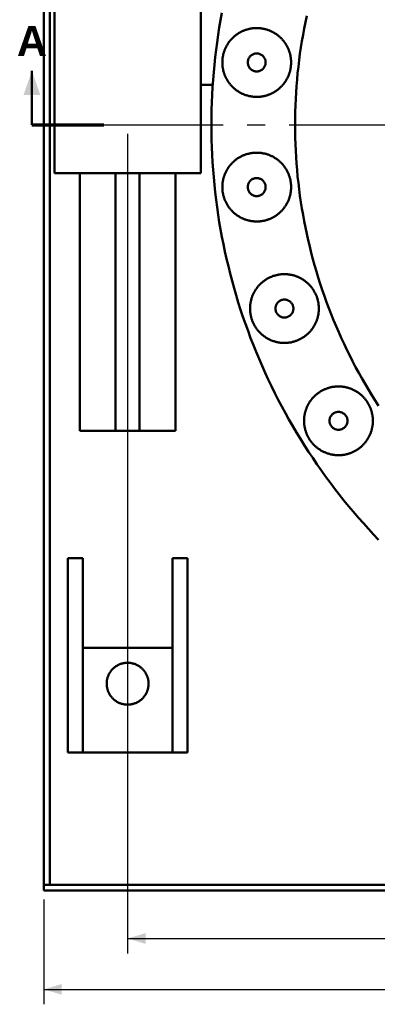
# Model space of a CAD drawing. Header units: millimetres. Extents: x 0 to 841, y 0 to 594.
# Tile 5 of 17: x 199 to 259, y 274 to 439. Entities that reach past the tile are written whole.
import ezdxf
from ezdxf.enums import TextEntityAlignment as Align

# ---------------------------------------------------------------- set-up
doc = ezdxf.new("R2010")
doc.units = ezdxf.units.MM
doc.linetypes.add('EJE', pattern=[31, 20, -4, 3, -4])
for name, color, linetype, lineweight in [('CORTE', 7, 'EJE', 70), ('COTA', 7, 'CONTINUOUS', 25), ('EJE', 7, 'EJE', 25), ('TXT', 7, 'CONTINUOUS', 25), ('VIS', 7, 'CONTINUOUS', 50)]:
    doc.layers.add(name, color=color, linetype=linetype, lineweight=lineweight)
doc.styles.add('STDB', font='LiberationSans-Bold.ttf')

msp = doc.modelspace()

# ---------------------------------------------------------------- linework, layer by layer
at = {"layer": 'CORTE'}
msp.add_line((201.25, 420.97), (213.25, 420.97), dxfattribs=at)
at = {"layer": 'COTA'}
for p, q in [((217.25, 419.47), (217.25, 282.47)), ((203.25, 291.47), (203.25, 273.97)), ((217.25, 284.97), (331.25, 284.97)), ((203.25, 276.47), (459.25, 276.47))]:
    msp.add_line(p, q, dxfattribs=at)
for points in [[(201.25, 429.97), (199.85, 425.97), (202.65, 425.97)], [(217.25, 284.97), (220.25, 284.07), (220.25, 285.87)], [(203.25, 276.47), (206.25, 275.57), (206.25, 277.37)]]:
    msp.add_solid(points, dxfattribs=at)
at = {"layer": 'EJE'}
msp.add_line((213.25, 420.97), (449.25, 420.97), dxfattribs=at)
at = {"layer": 'VIS'}
msp.add_line((201.25, 420.97), (201.25, 429.97), dxfattribs=at)
for points in [[(203.25, 293.97), (203.25, 547.97)], [(204.25, 293.97), (204.25, 547.97)], [(205, 412.89), (205, 470.14)], [(229.5, 427.64), (229.5, 452.44)], [(233.02, 439.71), (232.79, 438.48), (232.58, 437.24), (232.38, 436), (232.2, 434.75), (232.04, 433.51), (231.89, 432.26), (231.75, 431.01), (231.64, 429.76), (231.53, 428.51), (231.45, 427.25), (231.38, 426), (231.32, 424.74), (231.28, 423.49), (231.26, 422.23), (231.25, 420.97), (231.26, 419.72), (231.28, 418.46), (231.32, 417.21), (231.38, 415.95), (231.45, 414.7), (231.53, 413.44), (231.64, 412.19), (231.75, 410.94), (231.89, 409.69), (232.04, 408.44), (232.2, 407.2), (232.38, 405.95), (232.58, 404.71), (232.79, 403.47), (233.02, 402.24), (233.26, 401), (233.52, 399.77), (233.8, 398.55), (234.09, 397.32), (234.39, 396.11), (234.71, 394.89), (235.05, 393.68), (235.4, 392.47), (235.76, 391.27), (236.14, 390.07), (236.54, 388.88), (236.95, 387.69), (237.38, 386.51), (237.82, 385.33), (238.27, 384.16), (238.74, 383), (239.23, 381.84), (239.73, 380.68), (240.24, 379.54), (240.77, 378.4), (241.31, 377.26), (241.87, 376.14), (242.44, 375.02), (243.02, 373.9), (243.62, 372.8), (244.23, 371.7), (244.86, 370.61), (245.5, 369.53), (246.15, 368.46), (246.82, 367.39), (247.5, 366.33), (248.19, 365.29), (248.9, 364.25), (249.62, 363.22), (250.35, 362.2), (251.09, 361.18), (251.85, 360.18), (252.62, 359.19), (253.4, 358.2), (254.2, 357.23), (255.01, 356.27), (255.82, 355.32), (256.66, 354.37), (257.5, 353.44), (258.35, 352.52), (259.22, 351.61)], [(247.2, 439.21), (246.98, 438.15), (246.77, 437.09), (246.58, 436.03), (246.4, 434.96), (246.23, 433.89), (246.07, 432.82), (245.93, 431.75), (245.8, 430.68), (245.68, 429.61), (245.58, 428.53), (245.49, 427.45), (245.42, 426.37), (245.36, 425.3), (245.31, 424.22), (245.28, 423.14), (245.26, 422.05), (245.25, 420.97), (245.26, 419.89), (245.28, 418.81), (245.31, 417.73), (245.36, 416.65), (245.42, 415.57), (245.49, 414.5), (245.58, 413.42), (245.68, 412.34), (245.8, 411.27), (245.93, 410.2), (246.07, 409.12), (246.23, 408.05), (246.4, 406.99), (246.58, 405.92), (246.77, 404.86), (246.98, 403.8), (247.2, 402.74), (247.44, 401.69), (247.69, 400.64), (247.95, 399.59), (248.23, 398.54), (248.52, 397.5), (248.82, 396.46), (249.13, 395.43), (249.46, 394.4), (249.8, 393.37), (250.15, 392.35), (250.52, 391.33), (250.9, 390.32), (251.29, 389.32), (251.69, 388.31), (252.11, 387.32), (252.54, 386.32), (252.98, 385.34), (253.43, 384.36), (253.9, 383.38), (254.38, 382.41), (254.87, 381.45), (255.37, 380.49), (255.89, 379.54), (256.41, 378.6), (256.95, 377.66), (257.5, 376.73), (258.06, 375.81), (258.64, 374.89), (259.22, 373.98)], [(247.2, 439.21), (246.98, 438.15), (246.77, 437.09), (246.58, 436.03), (246.4, 434.96), (246.23, 433.89), (246.07, 432.82), (245.93, 431.75), (245.8, 430.68), (245.68, 429.61), (245.58, 428.53), (245.49, 427.45), (245.42, 426.37), (245.36, 425.3), (245.31, 424.22), (245.28, 423.14), (245.26, 422.05), (245.25, 420.97), (245.26, 419.89), (245.28, 418.81), (245.31, 417.73), (245.36, 416.65), (245.42, 415.57), (245.49, 414.5), (245.58, 413.42), (245.68, 412.34), (245.8, 411.27), (245.93, 410.2), (246.07, 409.12), (246.23, 408.05), (246.4, 406.99), (246.58, 405.92), (246.77, 404.86), (246.98, 403.8), (247.2, 402.74), (247.44, 401.69), (247.69, 400.64), (247.95, 399.59), (248.23, 398.54), (248.52, 397.5), (248.82, 396.46), (249.13, 395.43), (249.46, 394.4), (249.8, 393.37), (250.15, 392.35), (250.52, 391.33), (250.9, 390.32), (251.29, 389.32), (251.69, 388.31), (252.11, 387.32), (252.54, 386.32), (252.98, 385.34), (253.43, 384.36), (253.9, 383.38), (254.38, 382.41), (254.87, 381.45), (255.37, 380.49), (255.89, 379.54), (256.41, 378.6), (256.95, 377.66), (257.5, 376.73), (258.06, 375.81), (258.64, 374.89), (259.22, 373.98)], [(244.58, 431.39), (244.58, 431.51), (244.58, 431.63), (244.57, 431.75), (244.56, 431.87), (244.55, 431.99), (244.54, 432.11), (244.52, 432.22), (244.5, 432.34), (244.48, 432.46), (244.46, 432.58), (244.43, 432.7), (244.41, 432.81), (244.37, 432.93), (244.34, 433.04), (244.31, 433.16), (244.27, 433.27), (244.23, 433.38), (244.18, 433.5), (244.14, 433.61), (244.09, 433.72), (244.04, 433.83), (243.99, 433.94), (243.93, 434.04), (243.88, 434.15), (243.82, 434.25), (243.76, 434.36), (243.7, 434.46), (243.63, 434.56), (243.56, 434.66), (243.49, 434.76), (243.42, 434.85), (243.35, 434.95), (243.27, 435.04), (243.2, 435.13), (243.12, 435.22), (243.04, 435.31), (242.95, 435.4), (242.87, 435.48), (242.78, 435.57), (242.69, 435.65), (242.6, 435.73), (242.51, 435.81), (242.42, 435.88), (242.33, 435.96), (242.23, 436.03), (242.13, 436.1), (242.03, 436.17), (241.93, 436.23), (241.83, 436.29), (241.73, 436.36), (241.62, 436.42), (241.52, 436.47), (241.41, 436.53), (241.3, 436.58), (241.19, 436.63), (241.08, 436.68), (240.97, 436.72), (240.86, 436.77), (240.75, 436.81), (240.63, 436.85), (240.52, 436.88), (240.4, 436.92), (240.29, 436.95), (240.17, 436.98), (240.06, 437.01), (239.94, 437.03), (239.82, 437.05), (239.7, 437.07), (239.58, 437.09), (239.46, 437.1), (239.34, 437.11), (239.22, 437.12), (239.1, 437.13), (238.98, 437.13), (238.86, 437.14), (238.74, 437.14), (238.62, 437.13), (238.5, 437.13), (238.39, 437.12), (238.27, 437.11), (238.15, 437.1), (238.03, 437.08), (237.91, 437.06), (237.79, 437.04), (237.67, 437.02), (237.56, 436.99), (237.44, 436.96), (237.32, 436.93), (237.21, 436.9), (237.09, 436.87), (236.98, 436.83), (236.87, 436.79), (236.75, 436.75), (236.64, 436.7), (236.53, 436.66), (236.42, 436.61), (236.31, 436.55), (236.21, 436.5), (236.1, 436.44), (235.99, 436.39), (235.89, 436.33), (235.79, 436.26), (235.69, 436.2), (235.59, 436.13), (235.49, 436.06), (235.39, 435.99), (235.3, 435.92), (235.2, 435.84), (235.11, 435.77), (235.02, 435.69), (234.93, 435.61), (234.84, 435.53), (234.76, 435.44), (234.67, 435.36), (234.59, 435.27), (234.51, 435.18), (234.43, 435.09), (234.36, 435), (234.28, 434.9), (234.21, 434.81), (234.14, 434.71), (234.07, 434.61), (234.01, 434.51), (233.94, 434.41), (233.88, 434.3), (233.82, 434.2), (233.76, 434.1), (233.71, 433.99), (233.65, 433.88), (233.6, 433.77), (233.55, 433.66), (233.51, 433.55), (233.46, 433.44), (233.42, 433.33), (233.38, 433.21), (233.35, 433.1), (233.31, 432.99), (233.28, 432.87), (233.25, 432.75), (233.22, 432.64), (233.2, 432.52), (233.18, 432.4), (233.16, 432.28), (233.14, 432.16), (233.12, 432.05), (233.11, 431.93), (233.1, 431.81), (233.09, 431.69), (233.09, 431.57), (233.09, 431.45), (233.09, 431.33), (233.09, 431.21), (233.09, 431.09), (233.1, 430.97), (233.11, 430.85), (233.12, 430.73), (233.14, 430.61), (233.16, 430.49), (233.18, 430.37), (233.2, 430.25), (233.22, 430.14), (233.25, 430.02), (233.28, 429.9), (233.31, 429.79), (233.35, 429.67), (233.38, 429.56), (233.42, 429.45), (233.46, 429.33), (233.51, 429.22), (233.55, 429.11), (233.6, 429), (233.65, 428.89), (233.71, 428.78), (233.76, 428.68), (233.82, 428.57), (233.88, 428.47), (233.94, 428.37), (234.01, 428.26), (234.07, 428.16), (234.14, 428.07), (234.21, 427.97), (234.28, 427.87), (234.36, 427.78), (234.43, 427.69), (234.51, 427.59), (234.59, 427.51), (234.67, 427.42), (234.76, 427.33), (234.84, 427.25), (234.93, 427.16), (235.02, 427.08), (235.11, 427.01), (235.2, 426.93), (235.3, 426.85), (235.39, 426.78), (235.49, 426.71), (235.59, 426.64), (235.69, 426.57), (235.79, 426.51), (235.89, 426.45), (235.99, 426.39), (236.1, 426.33), (236.21, 426.27), (236.31, 426.22), (236.42, 426.17), (236.53, 426.12), (236.64, 426.07), (236.75, 426.03), (236.87, 425.98), (236.98, 425.94), (237.09, 425.91), (237.21, 425.87), (237.32, 425.84), (237.44, 425.81), (237.56, 425.78), (237.67, 425.76), (237.79, 425.73), (237.91, 425.71), (238.03, 425.69), (238.15, 425.68), (238.27, 425.67), (238.39, 425.65), (238.5, 425.65), (238.62, 425.64), (238.74, 425.64), (238.86, 425.64), (238.98, 425.64), (239.1, 425.64), (239.22, 425.65), (239.34, 425.66), (239.46, 425.67), (239.58, 425.69), (239.7, 425.7), (239.82, 425.72), (239.94, 425.74), (240.06, 425.77), (240.17, 425.79), (240.29, 425.82), (240.4, 425.86), (240.52, 425.89), (240.63, 425.93), (240.75, 425.96), (240.86, 426.01), (240.97, 426.05), (241.08, 426.09), (241.19, 426.14), (241.3, 426.19), (241.41, 426.25), (241.52, 426.3), (241.62, 426.36), (241.73, 426.42), (241.83, 426.48), (241.93, 426.54), (242.03, 426.61), (242.13, 426.68), (242.23, 426.75), (242.33, 426.82), (242.42, 426.89), (242.51, 426.97), (242.6, 427.04), (242.69, 427.12), (242.78, 427.21), (242.87, 427.29), (242.95, 427.37), (243.04, 427.46), (243.12, 427.55), (243.2, 427.64), (243.27, 427.73), (243.35, 427.83), (243.42, 427.92), (243.49, 428.02), (243.56, 428.11), (243.63, 428.21), (243.7, 428.31), (243.76, 428.42), (243.82, 428.52), (243.88, 428.63), (243.93, 428.73), (243.99, 428.84), (244.04, 428.95), (244.09, 429.06), (244.14, 429.17), (244.18, 429.28), (244.23, 429.39), (244.27, 429.5), (244.31, 429.62), (244.34, 429.73), (244.37, 429.85), (244.41, 429.96), (244.43, 430.08), (244.46, 430.2), (244.48, 430.31), (244.5, 430.43), (244.52, 430.55), (244.54, 430.67), (244.55, 430.79), (244.56, 430.91), (244.57, 431.03), (244.58, 431.15), (244.58, 431.27), (244.58, 431.39)], [(240.33, 431.39), (240.33, 431.51), (240.32, 431.63), (240.29, 431.75), (240.26, 431.86), (240.21, 431.97), (240.16, 432.08), (240.1, 432.19), (240.03, 432.29), (239.96, 432.38), (239.87, 432.47), (239.78, 432.55), (239.69, 432.62), (239.58, 432.69), (239.48, 432.74), (239.37, 432.79), (239.25, 432.83), (239.13, 432.86), (239.02, 432.88), (238.9, 432.89), (238.77, 432.89), (238.65, 432.88), (238.53, 432.86), (238.42, 432.83), (238.3, 432.79), (238.19, 432.74), (238.08, 432.69), (237.98, 432.62), (237.89, 432.55), (237.8, 432.47), (237.71, 432.38), (237.64, 432.29), (237.57, 432.19), (237.51, 432.08), (237.45, 431.97), (237.41, 431.86), (237.38, 431.75), (237.35, 431.63), (237.34, 431.51), (237.33, 431.39), (237.34, 431.27), (237.35, 431.15), (237.38, 431.03), (237.41, 430.91), (237.45, 430.8), (237.51, 430.69), (237.57, 430.59), (237.64, 430.49), (237.71, 430.39), (237.8, 430.3), (237.89, 430.22), (237.98, 430.15), (238.08, 430.09), (238.19, 430.03), (238.3, 429.98), (238.42, 429.95), (238.53, 429.92), (238.65, 429.9), (238.77, 429.89), (238.9, 429.89), (239.02, 429.9), (239.13, 429.92), (239.25, 429.95), (239.37, 429.98), (239.48, 430.03), (239.58, 430.09), (239.69, 430.15), (239.78, 430.22), (239.87, 430.3), (239.96, 430.39), (240.03, 430.49), (240.1, 430.59), (240.16, 430.69), (240.21, 430.8), (240.26, 430.91), (240.29, 431.03), (240.32, 431.15), (240.33, 431.27), (240.33, 431.39)], [(229.5, 412.89), (229.5, 427.64)], [(229.5, 427.64), (231.47, 427.64)], [(244.58, 410.56), (244.58, 410.68), (244.58, 410.8), (244.57, 410.92), (244.56, 411.04), (244.55, 411.16), (244.54, 411.28), (244.52, 411.4), (244.5, 411.52), (244.48, 411.64), (244.46, 411.75), (244.43, 411.87), (244.41, 411.99), (244.37, 412.1), (244.34, 412.22), (244.31, 412.33), (244.27, 412.45), (244.23, 412.56), (244.18, 412.67), (244.14, 412.78), (244.09, 412.89), (244.04, 413), (243.99, 413.11), (243.93, 413.22), (243.88, 413.32), (243.82, 413.43), (243.76, 413.53), (243.7, 413.63), (243.63, 413.73), (243.56, 413.83), (243.49, 413.93), (243.42, 414.03), (243.35, 414.12), (243.27, 414.22), (243.2, 414.31), (243.12, 414.4), (243.04, 414.49), (242.95, 414.57), (242.87, 414.66), (242.78, 414.74), (242.69, 414.82), (242.6, 414.9), (242.51, 414.98), (242.42, 415.06), (242.33, 415.13), (242.23, 415.2), (242.13, 415.27), (242.03, 415.34), (241.93, 415.41), (241.83, 415.47), (241.73, 415.53), (241.62, 415.59), (241.52, 415.65), (241.41, 415.7), (241.3, 415.75), (241.19, 415.81), (241.08, 415.85), (240.97, 415.9), (240.86, 415.94), (240.75, 415.98), (240.63, 416.02), (240.52, 416.06), (240.4, 416.09), (240.29, 416.12), (240.17, 416.15), (240.06, 416.18), (239.94, 416.2), (239.82, 416.23), (239.7, 416.25), (239.58, 416.26), (239.46, 416.28), (239.34, 416.29), (239.22, 416.3), (239.1, 416.31), (238.98, 416.31), (238.86, 416.31), (238.74, 416.31), (238.62, 416.31), (238.5, 416.3), (238.39, 416.29), (238.27, 416.28), (238.15, 416.27), (238.03, 416.25), (237.91, 416.24), (237.79, 416.22), (237.67, 416.19), (237.56, 416.17), (237.44, 416.14), (237.32, 416.11), (237.21, 416.08), (237.09, 416.04), (236.98, 416), (236.87, 415.96), (236.75, 415.92), (236.64, 415.88), (236.53, 415.83), (236.42, 415.78), (236.31, 415.73), (236.21, 415.68), (236.1, 415.62), (235.99, 415.56), (235.89, 415.5), (235.79, 415.44), (235.69, 415.37), (235.59, 415.31), (235.49, 415.24), (235.39, 415.17), (235.3, 415.09), (235.2, 415.02), (235.11, 414.94), (235.02, 414.86), (234.93, 414.78), (234.84, 414.7), (234.76, 414.62), (234.67, 414.53), (234.59, 414.44), (234.51, 414.35), (234.43, 414.26), (234.36, 414.17), (234.28, 414.08), (234.21, 413.98), (234.14, 413.88), (234.07, 413.78), (234.01, 413.68), (233.94, 413.58), (233.88, 413.48), (233.82, 413.38), (233.76, 413.27), (233.71, 413.16), (233.65, 413.06), (233.6, 412.95), (233.55, 412.84), (233.51, 412.73), (233.46, 412.62), (233.42, 412.5), (233.38, 412.39), (233.35, 412.28), (233.31, 412.16), (233.28, 412.04), (233.25, 411.93), (233.22, 411.81), (233.2, 411.69), (233.18, 411.58), (233.16, 411.46), (233.14, 411.34), (233.12, 411.22), (233.11, 411.1), (233.1, 410.98), (233.09, 410.86), (233.09, 410.74), (233.09, 410.62), (233.09, 410.5), (233.09, 410.38), (233.09, 410.26), (233.1, 410.14), (233.11, 410.02), (233.12, 409.9), (233.14, 409.78), (233.16, 409.66), (233.18, 409.55), (233.2, 409.43), (233.22, 409.31), (233.25, 409.19), (233.28, 409.08), (233.31, 408.96), (233.35, 408.85), (233.38, 408.73), (233.42, 408.62), (233.46, 408.51), (233.51, 408.4), (233.55, 408.28), (233.6, 408.18), (233.65, 408.07), (233.71, 407.96), (233.76, 407.85), (233.82, 407.75), (233.88, 407.64), (233.94, 407.54), (234.01, 407.44), (234.07, 407.34), (234.14, 407.24), (234.21, 407.14), (234.28, 407.05), (234.36, 406.95), (234.43, 406.86), (234.51, 406.77), (234.59, 406.68), (234.67, 406.59), (234.76, 406.51), (234.84, 406.42), (234.93, 406.34), (235.02, 406.26), (235.11, 406.18), (235.2, 406.1), (235.3, 406.03), (235.39, 405.96), (235.49, 405.88), (235.59, 405.82), (235.69, 405.75), (235.79, 405.68), (235.89, 405.62), (235.99, 405.56), (236.1, 405.5), (236.21, 405.45), (236.31, 405.39), (236.42, 405.34), (236.53, 405.29), (236.64, 405.25), (236.75, 405.2), (236.87, 405.16), (236.98, 405.12), (237.09, 405.08), (237.21, 405.05), (237.32, 405.01), (237.44, 404.98), (237.56, 404.96), (237.67, 404.93), (237.79, 404.91), (237.91, 404.89), (238.03, 404.87), (238.15, 404.85), (238.27, 404.84), (238.39, 404.83), (238.5, 404.82), (238.62, 404.82), (238.74, 404.81), (238.86, 404.81), (238.98, 404.81), (239.1, 404.82), (239.22, 404.82), (239.34, 404.83), (239.46, 404.85), (239.58, 404.86), (239.7, 404.88), (239.82, 404.9), (239.94, 404.92), (240.06, 404.94), (240.17, 404.97), (240.29, 405), (240.4, 405.03), (240.52, 405.06), (240.63, 405.1), (240.75, 405.14), (240.86, 405.18), (240.97, 405.22), (241.08, 405.27), (241.19, 405.32), (241.3, 405.37), (241.41, 405.42), (241.52, 405.48), (241.62, 405.53), (241.73, 405.59), (241.83, 405.65), (241.93, 405.72), (242.03, 405.78), (242.13, 405.85), (242.23, 405.92), (242.33, 405.99), (242.42, 406.07), (242.51, 406.14), (242.6, 406.22), (242.69, 406.3), (242.78, 406.38), (242.87, 406.46), (242.95, 406.55), (243.04, 406.64), (243.12, 406.72), (243.2, 406.81), (243.27, 406.91), (243.35, 407), (243.42, 407.09), (243.49, 407.19), (243.56, 407.29), (243.63, 407.39), (243.7, 407.49), (243.76, 407.59), (243.82, 407.7), (243.88, 407.8), (243.93, 407.91), (243.99, 408.01), (244.04, 408.12), (244.09, 408.23), (244.14, 408.34), (244.18, 408.45), (244.23, 408.56), (244.27, 408.68), (244.31, 408.79), (244.34, 408.9), (244.37, 409.02), (244.41, 409.14), (244.43, 409.25), (244.46, 409.37), (244.48, 409.49), (244.5, 409.61), (244.52, 409.72), (244.54, 409.84), (244.55, 409.96), (244.56, 410.08), (244.57, 410.2), (244.58, 410.32), (244.58, 410.44), (244.58, 410.56)], [(205, 412.89), (229.5, 412.89)], [(209.25, 369.81), (209.25, 412.89)], [(215.25, 369.81), (215.25, 412.89)], [(219.25, 369.81), (219.25, 412.89)], [(225.25, 369.81), (225.25, 412.89)], [(240.33, 410.56), (240.33, 410.68), (240.32, 410.8), (240.29, 410.92), (240.26, 411.04), (240.21, 411.15), (240.16, 411.26), (240.1, 411.36), (240.03, 411.46), (239.96, 411.56), (239.87, 411.64), (239.78, 411.72), (239.69, 411.8), (239.58, 411.86), (239.48, 411.92), (239.37, 411.96), (239.25, 412), (239.13, 412.03), (239.02, 412.05), (238.9, 412.06), (238.77, 412.06), (238.65, 412.05), (238.53, 412.03), (238.42, 412), (238.3, 411.96), (238.19, 411.92), (238.08, 411.86), (237.98, 411.8), (237.89, 411.72), (237.8, 411.64), (237.71, 411.56), (237.64, 411.46), (237.57, 411.36), (237.51, 411.26), (237.45, 411.15), (237.41, 411.04), (237.38, 410.92), (237.35, 410.8), (237.34, 410.68), (237.33, 410.56), (237.34, 410.44), (237.35, 410.32), (237.38, 410.2), (237.41, 410.09), (237.45, 409.97), (237.51, 409.86), (237.57, 409.76), (237.64, 409.66), (237.71, 409.57), (237.8, 409.48), (237.89, 409.4), (237.98, 409.33), (238.08, 409.26), (238.19, 409.21), (238.3, 409.16), (238.42, 409.12), (238.53, 409.09), (238.65, 409.07), (238.77, 409.06), (238.9, 409.06), (239.02, 409.07), (239.13, 409.09), (239.25, 409.12), (239.37, 409.16), (239.48, 409.21), (239.58, 409.26), (239.69, 409.33), (239.78, 409.4), (239.87, 409.48), (239.96, 409.57), (240.03, 409.66), (240.1, 409.76), (240.16, 409.86), (240.21, 409.97), (240.26, 410.09), (240.29, 410.2), (240.32, 410.32), (240.33, 410.44), (240.33, 410.56)], [(249.22, 390.26), (249.22, 390.38), (249.21, 390.5), (249.21, 390.62), (249.2, 390.74), (249.19, 390.86), (249.17, 390.98), (249.16, 391.1), (249.14, 391.21), (249.12, 391.33), (249.09, 391.45), (249.07, 391.57), (249.04, 391.68), (249.01, 391.8), (248.98, 391.91), (248.94, 392.03), (248.9, 392.14), (248.86, 392.26), (248.82, 392.37), (248.77, 392.48), (248.72, 392.59), (248.68, 392.7), (248.62, 392.81), (248.57, 392.91), (248.51, 393.02), (248.45, 393.12), (248.39, 393.23), (248.33, 393.33), (248.26, 393.43), (248.2, 393.53), (248.13, 393.63), (248.06, 393.72), (247.98, 393.82), (247.91, 393.91), (247.83, 394), (247.75, 394.1), (247.67, 394.18), (247.59, 394.27), (247.5, 394.36), (247.42, 394.44), (247.33, 394.52), (247.24, 394.6), (247.15, 394.68), (247.05, 394.75), (246.96, 394.83), (246.86, 394.9), (246.77, 394.97), (246.67, 395.04), (246.57, 395.1), (246.46, 395.17), (246.36, 395.23), (246.26, 395.29), (246.15, 395.34), (246.04, 395.4), (245.94, 395.45), (245.83, 395.5), (245.72, 395.55), (245.61, 395.6), (245.49, 395.64), (245.38, 395.68), (245.27, 395.72), (245.15, 395.76), (245.04, 395.79), (244.92, 395.82), (244.81, 395.85), (244.69, 395.88), (244.57, 395.9), (244.45, 395.92), (244.34, 395.94), (244.22, 395.96), (244.1, 395.97), (243.98, 395.99), (243.86, 395.99), (243.74, 396), (243.62, 396.01), (243.5, 396.01), (243.38, 396.01), (243.26, 396), (243.14, 396), (243.02, 395.99), (242.9, 395.98), (242.78, 395.97), (242.66, 395.95), (242.54, 395.93), (242.42, 395.91), (242.31, 395.89), (242.19, 395.86), (242.07, 395.84), (241.96, 395.81), (241.84, 395.77), (241.73, 395.74), (241.61, 395.7), (241.5, 395.66), (241.39, 395.62), (241.28, 395.57), (241.16, 395.53), (241.06, 395.48), (240.95, 395.43), (240.84, 395.37), (240.73, 395.32), (240.63, 395.26), (240.52, 395.2), (240.42, 395.13), (240.32, 395.07), (240.22, 395), (240.12, 394.93), (240.03, 394.86), (239.93, 394.79), (239.84, 394.72), (239.74, 394.64), (239.65, 394.56), (239.57, 394.48), (239.48, 394.4), (239.39, 394.31), (239.31, 394.23), (239.23, 394.14), (239.15, 394.05), (239.07, 393.96), (238.99, 393.87), (238.92, 393.77), (238.85, 393.68), (238.78, 393.58), (238.71, 393.48), (238.64, 393.38), (238.58, 393.28), (238.51, 393.18), (238.45, 393.07), (238.4, 392.97), (238.34, 392.86), (238.29, 392.75), (238.24, 392.64), (238.19, 392.53), (238.14, 392.42), (238.1, 392.31), (238.06, 392.2), (238.02, 392.09), (237.98, 391.97), (237.95, 391.86), (237.91, 391.74), (237.88, 391.63), (237.86, 391.51), (237.83, 391.39), (237.81, 391.27), (237.79, 391.15), (237.77, 391.04), (237.76, 390.92), (237.74, 390.8), (237.73, 390.68), (237.73, 390.56), (237.72, 390.44), (237.72, 390.32), (237.72, 390.2), (237.72, 390.08), (237.73, 389.96), (237.73, 389.84), (237.74, 389.72), (237.76, 389.6), (237.77, 389.48), (237.79, 389.36), (237.81, 389.24), (237.83, 389.13), (237.86, 389.01), (237.88, 388.89), (237.91, 388.77), (237.95, 388.66), (237.98, 388.54), (238.02, 388.43), (238.06, 388.32), (238.1, 388.2), (238.14, 388.09), (238.19, 387.98), (238.24, 387.87), (238.29, 387.76), (238.34, 387.66), (238.4, 387.55), (238.45, 387.44), (238.51, 387.34), (238.58, 387.24), (238.64, 387.14), (238.71, 387.04), (238.78, 386.94), (238.85, 386.84), (238.92, 386.74), (238.99, 386.65), (239.07, 386.56), (239.15, 386.47), (239.23, 386.38), (239.31, 386.29), (239.39, 386.2), (239.48, 386.12), (239.57, 386.04), (239.65, 385.96), (239.74, 385.88), (239.84, 385.8), (239.93, 385.73), (240.03, 385.65), (240.12, 385.58), (240.22, 385.51), (240.32, 385.45), (240.42, 385.38), (240.52, 385.32), (240.63, 385.26), (240.73, 385.2), (240.84, 385.14), (240.95, 385.09), (241.06, 385.04), (241.16, 384.99), (241.28, 384.94), (241.39, 384.9), (241.5, 384.86), (241.61, 384.82), (241.73, 384.78), (241.84, 384.74), (241.96, 384.71), (242.07, 384.68), (242.19, 384.65), (242.31, 384.63), (242.42, 384.6), (242.54, 384.58), (242.66, 384.57), (242.78, 384.55), (242.9, 384.54), (243.02, 384.53), (243.14, 384.52), (243.26, 384.51), (243.38, 384.51), (243.5, 384.51), (243.62, 384.51), (243.74, 384.51), (243.86, 384.52), (243.98, 384.53), (244.1, 384.54), (244.22, 384.56), (244.34, 384.57), (244.45, 384.59), (244.57, 384.61), (244.69, 384.64), (244.81, 384.67), (244.92, 384.7), (245.04, 384.73), (245.15, 384.76), (245.27, 384.8), (245.38, 384.84), (245.49, 384.88), (245.61, 384.92), (245.72, 384.97), (245.83, 385.01), (245.94, 385.06), (246.04, 385.12), (246.15, 385.17), (246.26, 385.23), (246.36, 385.29), (246.46, 385.35), (246.57, 385.41), (246.67, 385.48), (246.77, 385.55), (246.86, 385.62), (246.96, 385.69), (247.05, 385.76), (247.15, 385.84), (247.24, 385.92), (247.33, 386), (247.42, 386.08), (247.5, 386.16), (247.59, 386.25), (247.67, 386.33), (247.75, 386.42), (247.83, 386.51), (247.91, 386.6), (247.98, 386.7), (248.06, 386.79), (248.13, 386.89), (248.2, 386.99), (248.26, 387.09), (248.33, 387.19), (248.39, 387.29), (248.45, 387.39), (248.51, 387.5), (248.57, 387.6), (248.62, 387.71), (248.68, 387.82), (248.72, 387.93), (248.77, 388.04), (248.82, 388.15), (248.86, 388.26), (248.9, 388.37), (248.94, 388.49), (248.98, 388.6), (249.01, 388.72), (249.04, 388.83), (249.07, 388.95), (249.09, 389.07), (249.12, 389.18), (249.14, 389.3), (249.16, 389.42), (249.17, 389.54), (249.19, 389.66), (249.2, 389.78), (249.21, 389.9), (249.21, 390.02), (249.22, 390.14), (249.22, 390.26)], [(244.97, 390.26), (244.96, 390.38), (244.95, 390.5), (244.93, 390.62), (244.89, 390.73), (244.85, 390.85), (244.8, 390.96), (244.74, 391.06), (244.67, 391.16), (244.59, 391.25), (244.51, 391.34), (244.42, 391.42), (244.32, 391.49), (244.22, 391.56), (244.11, 391.61), (244, 391.66), (243.89, 391.7), (243.77, 391.73), (243.65, 391.75), (243.53, 391.76), (243.41, 391.76), (243.29, 391.75), (243.17, 391.73), (243.05, 391.7), (242.94, 391.66), (242.83, 391.61), (242.72, 391.56), (242.62, 391.49), (242.52, 391.42), (242.43, 391.34), (242.35, 391.25), (242.27, 391.16), (242.2, 391.06), (242.14, 390.96), (242.09, 390.85), (242.05, 390.73), (242.01, 390.62), (241.99, 390.5), (241.97, 390.38), (241.97, 390.26), (241.97, 390.14), (241.99, 390.02), (242.01, 389.9), (242.05, 389.78), (242.09, 389.67), (242.14, 389.56), (242.2, 389.46), (242.27, 389.36), (242.35, 389.26), (242.43, 389.18), (242.52, 389.1), (242.62, 389.02), (242.72, 388.96), (242.83, 388.9), (242.94, 388.86), (243.05, 388.82), (243.17, 388.79), (243.29, 388.77), (243.41, 388.76), (243.53, 388.76), (243.65, 388.77), (243.77, 388.79), (243.89, 388.82), (244, 388.86), (244.11, 388.9), (244.22, 388.96), (244.32, 389.02), (244.42, 389.1), (244.51, 389.18), (244.59, 389.26), (244.67, 389.36), (244.74, 389.46), (244.8, 389.56), (244.85, 389.67), (244.89, 389.78), (244.93, 389.9), (244.95, 390.02), (244.96, 390.14), (244.97, 390.26)], [(258.25, 371.5), (258.25, 371.62), (258.25, 371.74), (258.24, 371.85), (258.23, 371.97), (258.22, 372.09), (258.21, 372.21), (258.19, 372.33), (258.17, 372.45), (258.15, 372.57), (258.13, 372.69), (258.1, 372.8), (258.08, 372.92), (258.04, 373.04), (258.01, 373.15), (257.98, 373.27), (257.94, 373.38), (257.9, 373.49), (257.85, 373.61), (257.81, 373.72), (257.76, 373.83), (257.71, 373.94), (257.66, 374.04), (257.6, 374.15), (257.55, 374.26), (257.49, 374.36), (257.43, 374.46), (257.37, 374.57), (257.3, 374.67), (257.23, 374.77), (257.16, 374.87), (257.09, 374.96), (257.02, 375.06), (256.94, 375.15), (256.87, 375.24), (256.79, 375.33), (256.71, 375.42), (256.62, 375.51), (256.54, 375.59), (256.45, 375.68), (256.36, 375.76), (256.27, 375.84), (256.18, 375.91), (256.09, 375.99), (256, 376.06), (255.9, 376.14), (255.8, 376.21), (255.7, 376.27), (255.6, 376.34), (255.5, 376.4), (255.4, 376.46), (255.29, 376.52), (255.19, 376.58), (255.08, 376.64), (254.97, 376.69), (254.86, 376.74), (254.75, 376.79), (254.64, 376.83), (254.53, 376.88), (254.42, 376.92), (254.3, 376.96), (254.19, 376.99), (254.07, 377.03), (253.96, 377.06), (253.84, 377.09), (253.73, 377.11), (253.61, 377.14), (253.49, 377.16), (253.37, 377.18), (253.25, 377.2), (253.13, 377.21), (253.01, 377.22), (252.89, 377.23), (252.77, 377.24), (252.65, 377.24), (252.53, 377.25), (252.41, 377.24), (252.29, 377.24), (252.17, 377.24), (252.06, 377.23), (251.94, 377.22), (251.82, 377.2), (251.7, 377.19), (251.58, 377.17), (251.46, 377.15), (251.34, 377.13), (251.23, 377.1), (251.11, 377.07), (250.99, 377.04), (250.88, 377.01), (250.76, 376.97), (250.65, 376.94), (250.53, 376.9), (250.42, 376.85), (250.31, 376.81), (250.2, 376.76), (250.09, 376.71), (249.98, 376.66), (249.88, 376.61), (249.77, 376.55), (249.66, 376.49), (249.56, 376.43), (249.46, 376.37), (249.36, 376.31), (249.26, 376.24), (249.16, 376.17), (249.06, 376.1), (248.97, 376.03), (248.87, 375.95), (248.78, 375.88), (248.69, 375.8), (248.6, 375.72), (248.51, 375.63), (248.43, 375.55), (248.34, 375.46), (248.26, 375.38), (248.18, 375.29), (248.1, 375.2), (248.03, 375.1), (247.95, 375.01), (247.88, 374.91), (247.81, 374.82), (247.74, 374.72), (247.68, 374.62), (247.61, 374.52), (247.55, 374.41), (247.49, 374.31), (247.43, 374.2), (247.38, 374.1), (247.32, 373.99), (247.27, 373.88), (247.22, 373.77), (247.18, 373.66), (247.13, 373.55), (247.09, 373.44), (247.05, 373.32), (247.02, 373.21), (246.98, 373.09), (246.95, 372.98), (246.92, 372.86), (246.89, 372.75), (246.87, 372.63), (246.84, 372.51), (246.82, 372.39), (246.81, 372.27), (246.79, 372.15), (246.78, 372.03), (246.77, 371.91), (246.76, 371.8), (246.76, 371.68), (246.75, 371.56), (246.75, 371.44), (246.76, 371.32), (246.76, 371.2), (246.77, 371.08), (246.78, 370.96), (246.79, 370.84), (246.81, 370.72), (246.82, 370.6), (246.84, 370.48), (246.87, 370.36), (246.89, 370.24), (246.92, 370.13), (246.95, 370.01), (246.98, 369.9), (247.02, 369.78), (247.05, 369.67), (247.09, 369.55), (247.13, 369.44), (247.18, 369.33), (247.22, 369.22), (247.27, 369.11), (247.32, 369), (247.38, 368.89), (247.43, 368.79), (247.49, 368.68), (247.55, 368.58), (247.61, 368.47), (247.68, 368.37), (247.74, 368.27), (247.81, 368.17), (247.88, 368.08), (247.95, 367.98), (248.03, 367.89), (248.1, 367.79), (248.18, 367.7), (248.26, 367.61), (248.34, 367.53), (248.43, 367.44), (248.51, 367.36), (248.6, 367.27), (248.69, 367.19), (248.78, 367.11), (248.87, 367.04), (248.97, 366.96), (249.06, 366.89), (249.16, 366.82), (249.26, 366.75), (249.36, 366.68), (249.46, 366.62), (249.56, 366.56), (249.66, 366.5), (249.77, 366.44), (249.88, 366.38), (249.98, 366.33), (250.09, 366.28), (250.2, 366.23), (250.31, 366.18), (250.42, 366.14), (250.53, 366.09), (250.65, 366.05), (250.76, 366.02), (250.88, 365.98), (250.99, 365.95), (251.11, 365.92), (251.23, 365.89), (251.34, 365.86), (251.46, 365.84), (251.58, 365.82), (251.7, 365.8), (251.82, 365.79), (251.94, 365.77), (252.06, 365.76), (252.17, 365.75), (252.29, 365.75), (252.41, 365.75), (252.53, 365.75), (252.65, 365.75), (252.77, 365.75), (252.89, 365.76), (253.01, 365.77), (253.13, 365.78), (253.25, 365.79), (253.37, 365.81), (253.49, 365.83), (253.61, 365.85), (253.73, 365.88), (253.84, 365.9), (253.96, 365.93), (254.07, 365.96), (254.19, 366), (254.3, 366.03), (254.42, 366.07), (254.53, 366.11), (254.64, 366.16), (254.75, 366.2), (254.86, 366.25), (254.97, 366.3), (255.08, 366.35), (255.19, 366.41), (255.29, 366.47), (255.4, 366.53), (255.5, 366.59), (255.6, 366.65), (255.7, 366.72), (255.8, 366.78), (255.9, 366.85), (256, 366.93), (256.09, 367), (256.18, 367.08), (256.27, 367.15), (256.36, 367.23), (256.45, 367.31), (256.54, 367.4), (256.62, 367.48), (256.71, 367.57), (256.79, 367.66), (256.87, 367.75), (256.94, 367.84), (257.02, 367.93), (257.09, 368.03), (257.16, 368.13), (257.23, 368.22), (257.3, 368.32), (257.37, 368.42), (257.43, 368.53), (257.49, 368.63), (257.55, 368.73), (257.6, 368.84), (257.66, 368.95), (257.71, 369.05), (257.76, 369.16), (257.81, 369.27), (257.85, 369.39), (257.9, 369.5), (257.94, 369.61), (257.98, 369.72), (258.01, 369.84), (258.04, 369.95), (258.08, 370.07), (258.1, 370.19), (258.13, 370.3), (258.15, 370.42), (258.17, 370.54), (258.19, 370.66), (258.21, 370.78), (258.22, 370.9), (258.23, 371.02), (258.24, 371.14), (258.25, 371.26), (258.25, 371.38), (258.25, 371.5)], [(254, 371.5), (254, 371.62), (253.99, 371.74), (253.96, 371.85), (253.93, 371.97), (253.88, 372.08), (253.83, 372.19), (253.77, 372.3), (253.7, 372.4), (253.63, 372.49), (253.54, 372.58), (253.45, 372.66), (253.36, 372.73), (253.25, 372.79), (253.15, 372.85), (253.04, 372.9), (252.92, 372.94), (252.8, 372.96), (252.69, 372.98), (252.57, 372.99), (252.44, 372.99), (252.32, 372.98), (252.2, 372.96), (252.09, 372.94), (251.97, 372.9), (251.86, 372.85), (251.75, 372.79), (251.65, 372.73), (251.56, 372.66), (251.47, 372.58), (251.38, 372.49), (251.31, 372.4), (251.24, 372.3), (251.18, 372.19), (251.12, 372.08), (251.08, 371.97), (251.05, 371.85), (251.02, 371.74), (251.01, 371.62), (251, 371.5), (251.01, 371.37), (251.02, 371.25), (251.05, 371.14), (251.08, 371.02), (251.12, 370.91), (251.18, 370.8), (251.24, 370.69), (251.31, 370.59), (251.38, 370.5), (251.47, 370.41), (251.56, 370.33), (251.65, 370.26), (251.75, 370.2), (251.86, 370.14), (251.97, 370.09), (252.09, 370.05), (252.2, 370.03), (252.32, 370.01), (252.44, 370), (252.57, 370), (252.69, 370.01), (252.8, 370.03), (252.92, 370.05), (253.04, 370.09), (253.15, 370.14), (253.25, 370.2), (253.36, 370.26), (253.45, 370.33), (253.54, 370.41), (253.63, 370.5), (253.7, 370.59), (253.77, 370.69), (253.83, 370.8), (253.88, 370.91), (253.93, 371.02), (253.96, 371.14), (253.99, 371.25), (254, 371.37), (254, 371.5)], [(209.25, 369.81), (215.25, 369.81)], [(215.25, 369.81), (219.25, 369.81)], [(219.25, 369.81), (225.25, 369.81)], [(209.75, 348.56), (207.25, 348.56)], [(207.25, 316.06), (207.25, 348.56)], [(209.75, 316.06), (209.75, 348.56)], [(227.25, 348.56), (224.75, 348.56)], [(224.75, 316.06), (224.75, 348.56)], [(227.25, 316.06), (227.25, 348.56)], [(209.75, 316.06), (209.75, 333.56)], [(224.75, 333.56), (209.75, 333.56)], [(224.75, 316.06), (224.75, 333.56)], [(217.25, 331.06), (217.37, 331.06), (217.49, 331.05), (217.61, 331.04), (217.73, 331.03), (217.85, 331.01), (217.97, 330.99), (218.08, 330.96), (218.2, 330.93), (218.31, 330.9), (218.43, 330.86), (218.54, 330.81), (218.65, 330.77), (218.76, 330.72), (218.87, 330.66), (218.97, 330.61), (219.08, 330.55), (219.18, 330.48), (219.28, 330.41), (219.37, 330.34), (219.47, 330.27), (219.56, 330.19), (219.65, 330.11), (219.74, 330.03), (219.82, 329.94), (219.9, 329.85), (219.98, 329.76), (220.05, 329.66), (220.12, 329.56), (220.19, 329.47), (220.25, 329.36), (220.31, 329.26), (220.37, 329.15), (220.42, 329.05), (220.47, 328.94), (220.51, 328.82), (220.56, 328.71), (220.59, 328.6), (220.63, 328.48), (220.66, 328.37), (220.68, 328.25), (220.7, 328.13), (220.72, 328.01), (220.73, 327.89), (220.74, 327.77), (220.75, 327.65), (220.75, 327.53), (220.75, 327.41), (220.74, 327.29), (220.73, 327.17), (220.71, 327.05), (220.69, 326.93), (220.67, 326.82), (220.64, 326.7), (220.61, 326.58), (220.57, 326.47), (220.54, 326.35), (220.49, 326.24), (220.44, 326.13), (220.39, 326.02), (220.34, 325.92), (220.28, 325.81), (220.22, 325.71), (220.15, 325.61), (220.09, 325.51), (220.01, 325.41), (219.94, 325.32), (219.86, 325.23), (219.78, 325.14), (219.69, 325.05), (219.61, 324.97), (219.52, 324.89), (219.42, 324.82), (219.33, 324.74), (219.23, 324.67), (219.13, 324.61), (219.03, 324.55), (218.92, 324.49), (218.81, 324.43), (218.71, 324.38), (218.6, 324.33), (218.48, 324.29), (218.37, 324.25), (218.26, 324.21), (218.14, 324.18), (218.02, 324.15), (217.91, 324.12), (217.79, 324.1), (217.67, 324.09), (217.55, 324.07), (217.43, 324.07), (217.31, 324.06), (217.19, 324.06), (217.07, 324.07), (216.95, 324.07), (216.83, 324.09), (216.71, 324.1), (216.59, 324.12), (216.48, 324.15), (216.36, 324.18), (216.24, 324.21), (216.13, 324.25), (216.02, 324.29), (215.9, 324.33), (215.79, 324.38), (215.69, 324.43), (215.58, 324.49), (215.47, 324.55), (215.37, 324.61), (215.27, 324.67), (215.17, 324.74), (215.08, 324.82), (214.98, 324.89), (214.89, 324.97), (214.81, 325.05), (214.72, 325.14), (214.64, 325.23), (214.56, 325.32), (214.49, 325.41), (214.41, 325.51), (214.35, 325.61), (214.28, 325.71), (214.22, 325.81), (214.16, 325.92), (214.11, 326.02), (214.06, 326.13), (214.01, 326.24), (213.96, 326.35), (213.93, 326.47), (213.89, 326.58), (213.86, 326.7), (213.83, 326.82), (213.81, 326.93), (213.79, 327.05), (213.77, 327.17), (213.76, 327.29), (213.75, 327.41), (213.75, 327.53), (213.75, 327.65), (213.76, 327.77), (213.77, 327.89), (213.78, 328.01), (213.8, 328.13), (213.82, 328.25), (213.84, 328.37), (213.87, 328.48), (213.91, 328.6), (213.94, 328.71), (213.99, 328.82), (214.03, 328.94), (214.08, 329.05), (214.13, 329.15), (214.19, 329.26), (214.25, 329.36), (214.31, 329.47), (214.38, 329.56), (214.45, 329.66), (214.52, 329.76), (214.6, 329.85), (214.68, 329.94), (214.76, 330.03), (214.85, 330.11), (214.94, 330.19), (215.03, 330.27), (215.13, 330.34), (215.22, 330.41), (215.32, 330.48), (215.42, 330.55), (215.53, 330.61), (215.63, 330.66), (215.74, 330.72), (215.85, 330.77), (215.96, 330.81), (216.07, 330.86), (216.19, 330.9), (216.3, 330.93), (216.42, 330.96), (216.53, 330.99), (216.65, 331.01), (216.77, 331.03), (216.89, 331.04), (217.01, 331.05), (217.13, 331.06), (217.25, 331.06)], [(209.75, 316.06), (207.25, 316.06)], [(224.75, 316.06), (209.75, 316.06)], [(227.25, 316.06), (224.75, 316.06)], [(203.25, 292.97), (203.25, 293.97)], [(203.25, 293.97), (459.25, 293.97)], [(203.25, 293.97), (204.25, 293.97)], [(203.25, 292.97), (459.25, 292.97)]]:
    msp.add_lwpolyline(points, dxfattribs=at)

# ---------------------------------------------------------------- texts
at = {"layer": 'TXT', "style": 'STDB'}
msp.add_text('A', height=5, dxfattribs=at).set_placement((201.25, 434.97), align=Align.MIDDLE_CENTER)

doc.saveas('drawing.dxf')
